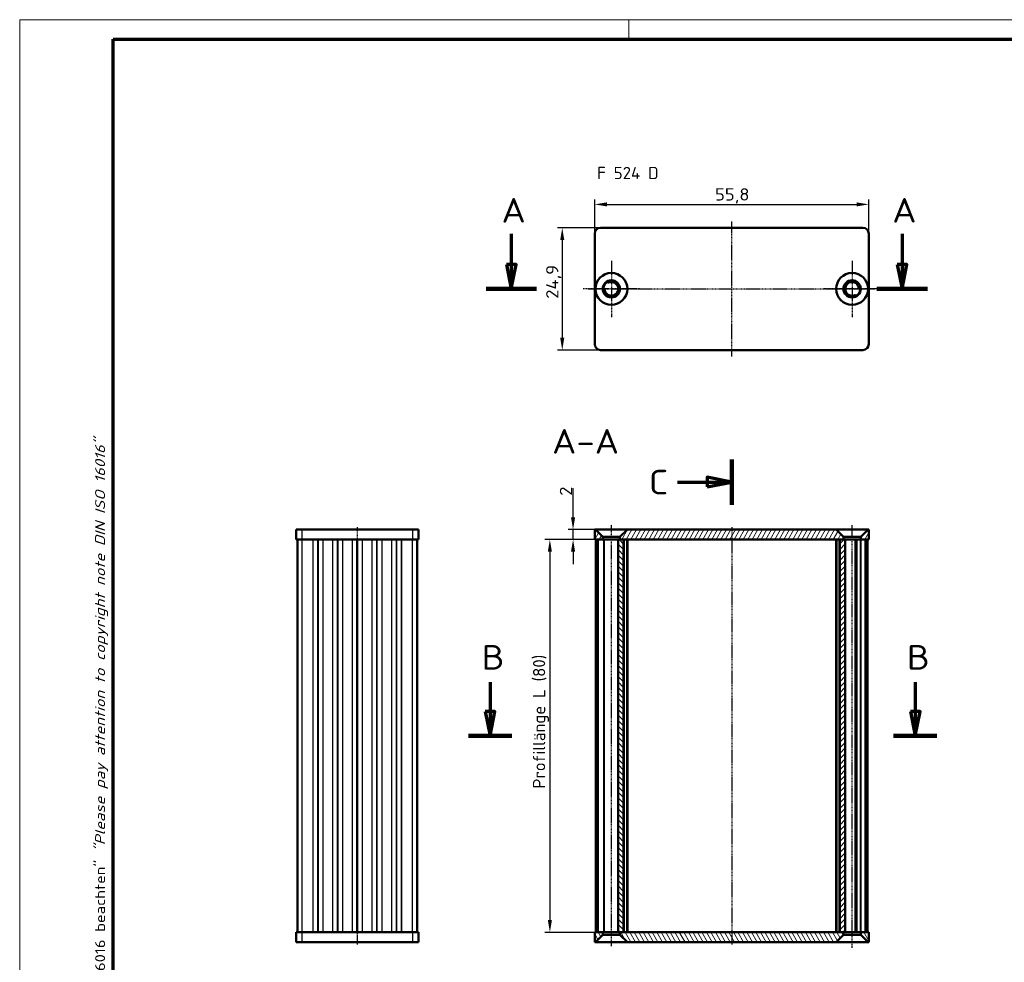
# Model space of a CAD drawing. Header units: millimetres. Extents: x 1 to 419, y 1 to 296.
# Tile 2 of 3: x 1 to 201, y 104 to 296. Entities that reach past the tile are written whole.
import ezdxf

# ---------------------------------------------------------------- set-up
doc = ezdxf.new("R2010")
doc.units = ezdxf.units.MM
doc.linetypes.add('CHAIN', pattern=[0.3543, 0.2362, -0.0295, 0.0591, -0.0295])
doc.linetypes.add('DASH_DOT', pattern=[0.37, 0.24, -0.06, 0.01, -0.06])
doc.layers.get('0').update_dxf_attribs({"lineweight": 25})
for name, color, linetype, lineweight in [('Bemaßung (ISO)', 1, 'Continuous', 25), ('Mittellinie (ISO)', 1, 'DASH_DOT', 25), ('Mittelpunktmarkierung (ISO)', 1, 'DASH_DOT', 25), ('Rahmen (ISO)', 7, 'Continuous', 70), ('Schnittlinie (ISO)', 3, 'CHAIN', 70), ('Schraffur (ISO)', 1, 'Continuous', 18), ('Sichtbar (ISO)', 7, 'Continuous', 50), ('Sichtbar schmal (ISO)', 1, 'Continuous', 25), ('Symbol (ISO)', 1, 'Continuous', 25)]:
    doc.layers.add(name, color=color, linetype=linetype, lineweight=lineweight)
doc.styles.add('2_5', font='isocpeur.ttf', dxfattribs={"width": 1.1})
doc.styles.add('5', font='isocpeur.ttf', dxfattribs={"width": 1.1})
doc.styles.add('Notiztext (DIN)', font='isocpeur.ttf', dxfattribs={"width": 1.1})
doc.dimstyles.new('Standard (DIN)', dxfattribs={"dimtxt": 2.5, "dimasz": 2.5, "dimexe": 1, "dimexo": 0, "dimgap": 0.2, "dimtad": 1, "dimdec": 6, "dimrnd": 1e-08, "dimtxsty": '2_5', "dimcen": 0.09, "dimdle": 7, "dimclrd": 256, "dimclre": 256, "dimclrt": 5, "dimadec": 6, "dimazin": 2, "dimtfac": 0.72, "dimtmove": 0, "dimatfit": 3, "dimfxl": 1, "dimtolj": 1, "dimlwd": -1, "dimlwe": -1, "dimarcsym": 0})

# ---------------------------------------------------------------- blocks, each defined once
blk = doc.blocks.new('Ränder Bopla-A3-Rahmen')
at = {"color": 1, "linetype": 'Continuous', "lineweight": 18}
for p, q in [((1, 296), (419, 296)), ((1, 1), (1, 296)), ((125, 296), (125, 292))]:
    blk.add_line(p, q, dxfattribs=at)
at = {"color": 3, "linetype": 'Continuous', "lineweight": 70}
for p, q in [((20, 292), (415, 292)), ((20, 5), (20, 292))]:
    blk.add_line(p, q, dxfattribs=at)
at = {"layer": 'Rahmen (ISO)', "color": 1, "insert": (19, 55), "char_height": 2.03, "width": 168.977, "attachment_point": 7, "rotation": 90, "style": 'Notiztext (DIN)'}
blk.add_mtext('\\fISOCPEUR|b0|i0;\\W1.20;\\H2.0300;"Schutzvermerk nach DIN ISO 16016 beachten" \\fISOCPEUR|b0|i1;\\W1.20;\\H2.0300;"Please pay attention to copyright note DIN ISO 16016"', dxfattribs=at)
blk = doc.blocks.new('2DTransSchnitt0')
at = {"layer": 'Schnittlinie (ISO)', "linetype": 'Continuous'}
for p, q in [((101.08, 252.43), (101.08, 246.18)), ((180.62, 252.43), (180.62, 246.18)), ((100.08, 246.18), (101.08, 241.18)), ((102.08, 246.18), (100.08, 246.18)), ((101.08, 246.18), (101.08, 241.18)), ((101.08, 241.18), (102.08, 246.18)), ((179.62, 246.18), (180.62, 241.18)), ((181.62, 246.18), (179.62, 246.18)), ((180.62, 246.18), (180.62, 241.18)), ((180.62, 241.18), (181.62, 246.18))]:
    blk.add_line(p, q, dxfattribs=at)
at = {"layer": 'Schnittlinie (ISO)', "linetype": 'Continuous', "lineweight": 140}
for p, q in [((95.93, 241.18), (106.23, 241.18)), ((175.46, 241.18), (185.77, 241.18))]:
    blk.add_line(p, q, dxfattribs=at)
at = {"layer": 'Schnittlinie (ISO)', "linetype": 'Continuous', "flags": 128}
for points in [[(100.08, 246.18), (101.08, 241.18), (102.08, 246.18), (100.08, 246.18)], [(179.62, 246.18), (180.62, 241.18), (181.62, 246.18), (179.62, 246.18)]]:
    blk.add_lwpolyline(points, dxfattribs=at)
at = {"layer": 'Schnittlinie (ISO)'}
for points in [[(100.08, 246.18), (101.08, 241.18), (102.08, 246.18), (100.08, 246.18)], [(179.62, 246.18), (180.62, 241.18), (181.62, 246.18), (179.62, 246.18)]]:
    blk.add_solid(points, dxfattribs=at)
at = {"layer": 'Schnittlinie (ISO)', "char_height": 5, "attachment_point": 7, "style": '5'}
for insert in [(99.08, 254.68), (178.62, 254.68)]:
    blk.add_mtext('A', dxfattribs=dict(at, insert=insert))
blk = doc.blocks.new('2DTransSchnitt1')
at = {"layer": 'Schnittlinie (ISO)', "linetype": 'Continuous'}
for p, q in [((96.75, 161.11), (96.75, 155.17)), ((183.32, 161.11), (183.32, 155.17)), ((95.75, 155.17), (96.75, 150.17)), ((97.75, 155.17), (95.75, 155.17)), ((96.75, 155.17), (96.75, 150.17)), ((96.75, 150.17), (97.75, 155.17)), ((182.32, 155.17), (183.32, 150.17)), ((184.32, 155.17), (182.32, 155.17)), ((183.32, 155.17), (183.32, 150.17)), ((183.32, 150.17), (184.32, 155.17))]:
    blk.add_line(p, q, dxfattribs=at)
at = {"layer": 'Schnittlinie (ISO)', "linetype": 'Continuous', "lineweight": 140}
for p, q in [((92.34, 150.17), (101.17, 150.17)), ((178.9, 150.17), (187.73, 150.17))]:
    blk.add_line(p, q, dxfattribs=at)
at = {"layer": 'Schnittlinie (ISO)', "linetype": 'Continuous', "flags": 128}
for points in [[(95.75, 155.17), (96.75, 150.17), (97.75, 155.17), (95.75, 155.17)], [(182.32, 155.17), (183.32, 150.17), (184.32, 155.17), (182.32, 155.17)]]:
    blk.add_lwpolyline(points, dxfattribs=at)
at = {"layer": 'Schnittlinie (ISO)'}
for points in [[(95.75, 155.17), (96.75, 150.17), (97.75, 155.17), (95.75, 155.17)], [(182.32, 155.17), (183.32, 150.17), (184.32, 155.17), (182.32, 155.17)]]:
    blk.add_solid(points, dxfattribs=at)
at = {"layer": 'Schnittlinie (ISO)', "char_height": 5, "attachment_point": 7, "style": '5'}
for insert in [(95.03, 163.67), (181.6, 163.67)]:
    blk.add_mtext('B', dxfattribs=dict(at, insert=insert))
blk = doc.blocks.new('2DTransSchnitt2')
at = {"layer": 'Schnittlinie (ISO)', "linetype": 'Continuous', "lineweight": 140}
for p, q in [((145.95, 206.48), (145.95, 197.22)), ((145.95, 102.45), (145.95, 93.19))]:
    blk.add_line(p, q, dxfattribs=at)
at = {"layer": 'Schnittlinie (ISO)', "linetype": 'Continuous'}
for p, q in [((145.95, 201.85), (140.95, 202.85)), ((140.95, 202.85), (140.95, 200.85)), ((134.93, 201.85), (140.95, 201.85)), ((140.95, 201.85), (145.95, 201.85)), ((140.95, 200.85), (145.95, 201.85)), ((145.95, 97.82), (140.95, 98.82)), ((140.95, 98.82), (140.95, 96.82)), ((134.93, 97.82), (140.95, 97.82)), ((140.95, 97.82), (145.95, 97.82)), ((140.95, 96.82), (145.95, 97.82))]:
    blk.add_line(p, q, dxfattribs=at)
at = {"layer": 'Schnittlinie (ISO)', "linetype": 'Continuous', "flags": 128}
for points in [[(140.95, 200.85), (145.95, 201.85), (140.95, 202.85), (140.95, 200.85)], [(140.95, 96.82), (145.95, 97.82), (140.95, 98.82), (140.95, 96.82)]]:
    blk.add_lwpolyline(points, dxfattribs=at)
at = {"layer": 'Schnittlinie (ISO)'}
for points in [[(140.95, 200.85), (145.95, 201.85), (140.95, 202.85), (140.95, 200.85)], [(140.95, 96.82), (145.95, 97.82), (140.95, 98.82), (140.95, 96.82)]]:
    blk.add_solid(points, dxfattribs=at)
at = {"layer": 'Schnittlinie (ISO)', "char_height": 5, "attachment_point": 7, "style": '5'}
for insert in [(129.08, 199.35), (129.08, 95.32)]:
    blk.add_mtext('C', dxfattribs=dict(at, insert=insert))
blk = doc.blocks.new('*D8')
at = {"layer": 'Bemaßung (ISO)'}
for p, q in [((118.05, 190.17), (107.93, 190.17)), ((108.93, 187.67), (108.93, 112.67)), ((120.06, 110.17), (107.93, 110.17))]:
    blk.add_line(p, q, dxfattribs=at)
for points in [[(108.51, 187.67), (109.34, 187.67), (108.93, 190.17)], [(108.51, 112.67), (109.34, 112.67), (108.93, 110.17)]]:
    blk.add_solid(points, dxfattribs=at)
at = {"layer": 'Defpoints', "color": 0}
for p in [(118.05, 190.17), (108.93, 110.17), (120.06, 110.17)]:
    blk.add_point(p, dxfattribs=at)
at = {"layer": 'Bemaßung (ISO)', "color": 5, "insert": (108.73, 139.44), "char_height": 2.5, "attachment_point": 7, "rotation": 90, "style": '2_5'}
blk.add_mtext('\\A1;\\fISOCPEUR|b0|i0;\\H2.4873;Profillänge L (80)', dxfattribs=at)
blk = doc.blocks.new('*D9')
at = {"layer": 'Bemaßung (ISO)'}
for p, q in [((113.65, 194.67), (113.65, 200.64)), ((118.2, 192.17), (112.65, 192.17)), ((113.65, 190.17), (113.65, 192.17)), ((120.06, 190.17), (112.65, 190.17)), ((113.65, 187.67), (113.65, 185.17))]:
    blk.add_line(p, q, dxfattribs=at)
for points in [[(113.23, 194.67), (114.07, 194.67), (113.65, 192.17)], [(113.23, 187.67), (114.07, 187.67), (113.65, 190.17)]]:
    blk.add_solid(points, dxfattribs=at)
at = {"layer": 'Defpoints', "color": 0}
for p in [(118.2, 192.17), (113.65, 190.17), (120.06, 190.17)]:
    blk.add_point(p, dxfattribs=at)
at = {"layer": 'Bemaßung (ISO)', "color": 5, "insert": (113.45, 199.06), "char_height": 2.5, "attachment_point": 7, "rotation": 90, "style": '2_5'}
blk.add_mtext('\\A1;2', dxfattribs=at)
blk = doc.blocks.new('*D10')
at = {"layer": 'Bemaßung (ISO)'}
for p, q in [((118.05, 252.43), (118.05, 259.39)), ((173.85, 252.43), (173.85, 259.39)), ((120.55, 258.39), (171.35, 258.39))]:
    blk.add_line(p, q, dxfattribs=at)
for points in [[(120.55, 258.81), (120.55, 257.98), (118.05, 258.39)], [(171.35, 258.81), (171.35, 257.98), (173.85, 258.39)]]:
    blk.add_solid(points, dxfattribs=at)
at = {"layer": 'Defpoints', "color": 0}
for p in [(173.85, 258.39), (118.05, 252.43), (173.85, 252.43)]:
    blk.add_point(p, dxfattribs=at)
at = {"layer": 'Bemaßung (ISO)', "color": 5, "insert": (142.55, 258.59), "char_height": 2.5, "attachment_point": 7, "style": '2_5'}
blk.add_mtext('\\A1;55,8', dxfattribs=at)
blk = doc.blocks.new('*D11')
at = {"layer": 'Bemaßung (ISO)'}
for p, q in [((119.25, 253.63), (110.45, 253.63)), ((111.45, 251.13), (111.45, 231.23)), ((119.25, 228.73), (110.45, 228.73))]:
    blk.add_line(p, q, dxfattribs=at)
for points in [[(111.03, 251.13), (111.86, 251.13), (111.45, 253.63)], [(111.03, 231.23), (111.86, 231.23), (111.45, 228.73)]]:
    blk.add_solid(points, dxfattribs=at)
at = {"layer": 'Defpoints', "color": 0}
for p in [(119.25, 253.63), (111.45, 228.73), (119.25, 228.73)]:
    blk.add_point(p, dxfattribs=at)
at = {"layer": 'Bemaßung (ISO)', "color": 5, "insert": (111.25, 239.17), "char_height": 2.5, "attachment_point": 7, "rotation": 90, "style": '2_5'}
blk.add_mtext('\\A1;24,9', dxfattribs=at)

msp = doc.modelspace()

# ---------------------------------------------------------------- hatches: boundary and pattern name
at = {"layer": 'Schraffur (ISO)'}
h = msp.add_hatch(dxfattribs=at)
h.set_pattern_fill('ANSI31', color=256, scale=6.35, angle=14.999977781, style=0)
h.set_pattern_definition([(59.99998, (0, 0), (-0.6874075, 0.3968753), [])])
h.paths.add_polyline_path([(124.697321, 192.1747177), (123.197321, 190.6747177), (123.197321, 190.1747177), (123.947321, 190.1747177), (167.947321, 190.1747177), (168.697321, 190.1747177), (168.697321, 190.6747177), (167.197321, 192.1747177)])
h.paths.add_polyline_path([(119.697321, 190.6747177), (118.197321, 192.1747177), (118.047321, 192.1747177), (118.047321, 190.1747177), (119.697321, 190.1747177)])
h.paths.add_polyline_path([(173.847321, 190.1747177), (173.847321, 192.1747177), (173.697321, 192.1747177), (172.197321, 190.6747177), (172.197321, 190.1747177)])
h = msp.add_hatch(dxfattribs=at)
h.set_pattern_fill('ANSI31', color=256, scale=6.35, angle=90.000210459, style=0)
h.set_pattern_definition([(135.0002, (0, 0), (-0.561264, -0.561268), [])])
h.paths.add_polyline_path([(123.947321, 190.1747177), (123.197321, 190.1747177), (122.847321, 190.1747177), (122.847321, 110.1747177), (123.197321, 110.1747177), (123.947321, 110.1747177)])
h = msp.add_hatch(dxfattribs=at)
h.set_pattern_fill('ANSI31', color=256, scale=6.35, style=0)
h.set_pattern_definition([(45, (0, 0), (-0.561266, 0.561266), [])])
h.paths.add_polyline_path([(169.047321, 190.1747177), (168.697321, 190.1747177), (167.947321, 190.1747177), (167.947321, 110.1747177), (168.697321, 110.1747177), (169.047321, 110.1747177)])
h = msp.add_hatch(dxfattribs=at)
h.set_pattern_fill('ANSI31', color=256, scale=6.35, angle=75.000175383, style=0)
h.set_pattern_definition([(120.00018, (0, 0), (-0.6874064, -0.396877), [])])
h.paths.add_polyline_path([(167.197321, 108.1747177), (168.697321, 109.6747177), (168.697321, 110.1747177), (167.947321, 110.1747177), (123.947321, 110.1747177), (123.197321, 110.1747177), (123.197321, 109.6747177), (124.697321, 108.1747177)])
h.paths.add_polyline_path([(172.197321, 109.6747177), (173.697321, 108.1747177), (173.847321, 108.1747177), (173.847321, 110.1747177), (172.197321, 110.1747177)])
h.paths.add_polyline_path([(118.047321, 110.1747177), (118.047321, 108.1747177), (118.197321, 108.1747177), (119.697321, 109.6747177), (119.697321, 110.1747177)])

# ---------------------------------------------------------------- linework, layer by layer
at = {"layer": 'Mittellinie (ISO)', "linetype": 'CHAIN'}
for p, q in [((145.947321, 227.4332045), (145.947321, 254.9332045)), ((116.747321, 241.1832045), (175.147321, 241.1832045)), ((69.7242764, 192.6747177), (69.7242764, 107.6747177)), ((121.447321, 107.3690214), (121.447321, 193.1747177)), ((145.947321, 192.6747177), (145.947321, 107.6747177)), ((170.447321, 107.0198124), (170.447321, 193.1747177))]:
    msp.add_line(p, q, dxfattribs=at)
at = {"layer": 'Mittelpunktmarkierung (ISO)', "linetype": 'CHAIN'}
for p, q in [((121.447321, 246.9332045), (121.447321, 235.4332045)), ((170.447321, 246.9332045), (170.447321, 235.4332045)), ((127.197321, 241.1832045), (115.697321, 241.1832045)), ((176.197321, 241.1832045), (164.697321, 241.1832045))]:
    msp.add_line(p, q, dxfattribs=at)
at = {"layer": 'Sichtbar (ISO)'}
for p, q in [((119.247321, 253.6332045), (172.647321, 253.6332045)), ((118.047321, 229.9332045), (118.047321, 252.4332045)), ((173.847321, 252.4332045), (173.847321, 229.9332045)), ((120.6535956, 242.5579772), (120.572321, 242.6987489)), ((119.697321, 241.1832045), (119.8598702, 241.1832045)), ((172.197321, 241.1832045), (172.0347717, 241.1832045)), ((171.2410464, 239.8084318), (171.322321, 239.66766)), ((172.647321, 228.7332045), (119.247321, 228.7332045)), ((57.2742764, 192.1747177), (58.4742764, 192.1747177)), ((57.2742764, 192.1747177), (57.2742764, 190.1747177)), ((80.9742764, 192.1747177), (58.4742764, 192.1747177)), ((80.9742764, 192.1747177), (82.1742764, 192.1747177)), ((82.1742764, 190.1747177), (82.1742764, 192.1747177)), ((118.197321, 192.1747177), (118.047321, 192.1747177)), ((118.047321, 192.1747177), (118.047321, 190.1747177)), ((119.697321, 190.6747177), (118.197321, 192.1747177)), ((118.197321, 192.1747177), (124.697321, 192.1747177)), ((119.697321, 190.1747177), (119.697321, 190.6747177)), ((123.197321, 190.6747177), (119.697321, 190.6747177)), ((124.697321, 192.1747177), (123.197321, 190.6747177)), ((123.197321, 190.6747177), (123.197321, 190.1747177)), ((167.197321, 192.1747177), (124.697321, 192.1747177)), ((168.697321, 190.6747177), (167.197321, 192.1747177)), ((167.197321, 192.1747177), (173.697321, 192.1747177)), ((168.697321, 190.1747177), (168.697321, 190.6747177)), ((172.197321, 190.6747177), (168.697321, 190.6747177)), ((173.697321, 192.1747177), (172.197321, 190.6747177)), ((172.197321, 190.6747177), (172.197321, 190.1747177)), ((173.847321, 192.1747177), (173.697321, 192.1747177)), ((173.847321, 190.1747177), (173.847321, 192.1747177)), ((58.4742764, 190.1747177), (57.2742764, 190.1747177)), ((57.5242764, 190.1747177), (57.5242764, 110.1747177)), ((58.4742764, 190.1747177), (80.9742764, 190.1747177)), ((69.7242764, 110.1747177), (69.7242764, 190.1747177)), ((69.7242764, 190.1747177), (69.7242764, 110.1747177)), ((82.1742764, 190.1747177), (80.9742764, 190.1747177)), ((81.9242764, 110.1747177), (81.9242764, 190.1747177)), ((118.047321, 190.1747177), (119.697321, 190.1747177)), ((118.297321, 190.1747177), (118.297321, 110.1747177)), ((119.8598702, 190.1747177), (118.8362489, 190.1747177)), ((119.8598702, 190.1747177), (120.0583015, 190.1747177)), ((122.847321, 190.1747177), (120.0583015, 190.1747177)), ((123.947321, 190.1747177), (122.847321, 190.1747177)), ((122.847321, 190.1747177), (122.847321, 110.1747177)), ((123.197321, 190.1747177), (168.697321, 190.1747177)), ((123.947321, 110.1747177), (123.947321, 190.1747177)), ((124.697321, 110.1747177), (124.697321, 190.1747177)), ((167.197321, 190.1747177), (167.197321, 110.1747177)), ((169.047321, 190.1747177), (167.947321, 190.1747177)), ((167.947321, 190.1747177), (167.947321, 110.1747177)), ((169.047321, 110.1747177), (169.047321, 190.1747177)), ((170.9902762, 190.1747177), (169.047321, 190.1747177)), ((170.9902762, 190.1747177), (171.2410464, 190.1747177)), ((171.322321, 190.1747177), (171.2410464, 190.1747177)), ((171.3401047, 190.1747177), (171.322321, 190.1747177)), ((171.3401047, 190.1747177), (171.421966, 190.1747177)), ((171.3401047, 110.1747177), (171.3401047, 190.1747177)), ((172.0876505, 190.1747177), (171.421966, 190.1747177)), ((172.0876505, 190.1747177), (172.1971945, 190.1747177)), ((172.197321, 190.1747177), (172.1971945, 190.1747177)), ((172.197321, 190.1747177), (173.847321, 190.1747177)), ((173.058393, 190.1747177), (172.2864784, 190.1747177)), ((173.597321, 110.1747177), (173.597321, 190.1747177)), ((57.2742764, 110.1747177), (58.4742764, 110.1747177)), ((57.2742764, 110.1747177), (57.2742764, 108.1747177)), ((80.9742764, 110.1747177), (58.4742764, 110.1747177)), ((80.9742764, 110.1747177), (82.1742764, 110.1747177)), ((82.1742764, 108.1747177), (82.1742764, 110.1747177)), ((118.047321, 110.1747177), (118.047321, 108.1747177)), ((119.697321, 110.1747177), (118.047321, 110.1747177)), ((118.197321, 108.1747177), (119.697321, 109.6747177)), ((118.8362489, 110.1747177), (119.8598702, 110.1747177)), ((119.697321, 109.6747177), (119.697321, 110.1747177)), ((119.697321, 109.6747177), (123.197321, 109.6747177)), ((120.0583015, 110.1747177), (119.8598702, 110.1747177)), ((120.0583015, 110.1747177), (122.847321, 110.1747177)), ((122.847321, 110.1747177), (123.947321, 110.1747177)), ((168.697321, 110.1747177), (123.197321, 110.1747177)), ((123.197321, 110.1747177), (123.197321, 109.6747177)), ((123.197321, 109.6747177), (124.697321, 108.1747177)), ((167.197321, 108.1747177), (168.697321, 109.6747177)), ((167.947321, 110.1747177), (169.047321, 110.1747177)), ((168.697321, 109.6747177), (168.697321, 110.1747177)), ((168.697321, 109.6747177), (172.197321, 109.6747177)), ((169.047321, 110.1747177), (170.9902762, 110.1747177)), ((171.2410464, 110.1747177), (170.9902762, 110.1747177)), ((171.2410464, 110.1747177), (171.322321, 110.1747177)), ((171.322321, 110.1747177), (171.3401047, 110.1747177)), ((171.421966, 110.1747177), (171.3401047, 110.1747177)), ((171.421966, 110.1747177), (172.0876505, 110.1747177)), ((172.1971945, 110.1747177), (172.0876505, 110.1747177)), ((172.1971945, 110.1747177), (172.197321, 110.1747177)), ((173.847321, 110.1747177), (172.197321, 110.1747177)), ((172.197321, 110.1747177), (172.197321, 109.6747177)), ((172.197321, 109.6747177), (173.697321, 108.1747177)), ((172.2864784, 110.1747177), (173.058393, 110.1747177)), ((173.847321, 108.1747177), (173.847321, 110.1747177)), ((58.4742764, 108.1747177), (57.2742764, 108.1747177)), ((58.4742764, 108.1747177), (80.9742764, 108.1747177)), ((82.1742764, 108.1747177), (80.9742764, 108.1747177)), ((118.047321, 108.1747177), (118.197321, 108.1747177)), ((124.697321, 108.1747177), (118.197321, 108.1747177)), ((124.697321, 108.1747177), (167.197321, 108.1747177)), ((173.697321, 108.1747177), (167.197321, 108.1747177)), ((173.697321, 108.1747177), (173.847321, 108.1747177))]:
    msp.add_line(p, q, dxfattribs=at)
for centre, radius in [((121.447321, 241.1832045), 3.25), ((121.447321, 241.1832045), 1.75), ((170.447321, 241.1832045), 3.25), ((170.447321, 241.1832045), 1.75)]:
    msp.add_circle(centre, radius, dxfattribs=at)
for centre, radius, start, end in [((119.247321, 252.4332045), 1.2, 90, 180), ((172.647321, 252.4332045), 1.2, 0, 90), ((121.447321, 241.1832045), 1.4, 187.180755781, 112.819244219), ((120.3545372, 242.6759615), 0.2, 306.206267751, 3.485824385), ((120.8268006, 242.6579772), 0.2, 210, 292.819244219), ((170.447321, 241.1832045), 1.4, 7.180755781, 292.819244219), ((119.6081635, 241.3832045), 0.2, 296.514175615, 353.793732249), ((121.447321, 241.1832045), 1.65, 126.206267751, 173.793732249), ((119.8598702, 240.9832045), 0.2, 7.180755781, 90), ((170.447321, 241.1832045), 1.65, 306.206267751, 353.793732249), ((172.0347717, 241.3832045), 0.2, 187.180755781, 270), ((172.2864784, 240.9832045), 0.2, 116.514175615, 173.793732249), ((171.0678413, 239.7084318), 0.2, 30, 112.819244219), ((171.5401047, 239.6904474), 0.2, 126.206267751, 183.485824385), ((119.247321, 229.9332045), 1.2, 180, 270), ((172.647321, 229.9332045), 1.2, 270, 0)]:
    msp.add_arc(centre, radius, start, end, dxfattribs=at)
at = {"layer": 'Sichtbar schmal (ISO)'}
for p, q in [((58.4742764, 190.1747177), (58.4742764, 192.1747177)), ((80.9742764, 192.1747177), (80.9742764, 190.1747177)), ((58.5242764, 110.1747177), (58.5242764, 190.1747177)), ((60.6854003, 190.1747177), (60.6854003, 110.1747177)), ((60.7603216, 110.1747177), (60.7603216, 190.1747177)), ((61.649355, 190.1747177), (61.649355, 110.1747177)), ((61.7991977, 110.1747177), (61.7991977, 190.1747177)), ((62.6882311, 190.1747177), (62.6882311, 110.1747177)), ((62.7631524, 110.1747177), (62.7631524, 190.1747177)), ((64.6854003, 190.1747177), (64.6854003, 110.1747177)), ((64.7603216, 110.1747177), (64.7603216, 190.1747177)), ((65.649355, 190.1747177), (65.649355, 110.1747177)), ((65.7991977, 110.1747177), (65.7991977, 190.1747177)), ((66.6882311, 190.1747177), (66.6882311, 110.1747177)), ((66.7631524, 110.1747177), (66.7631524, 190.1747177)), ((68.6854003, 190.1747177), (68.6854003, 110.1747177)), ((68.7603216, 110.1747177), (68.7603216, 190.1747177)), ((69.5991977, 190.1747177), (69.5991977, 110.1747177)), ((69.849355, 110.1747177), (69.849355, 190.1747177)), ((70.6882311, 190.1747177), (70.6882311, 110.1747177)), ((70.7631524, 110.1747177), (70.7631524, 190.1747177)), ((72.6854003, 190.1747177), (72.6854003, 110.1747177)), ((72.7603216, 110.1747177), (72.7603216, 190.1747177)), ((73.649355, 190.1747177), (73.649355, 110.1747177)), ((73.7991977, 110.1747177), (73.7991977, 190.1747177)), ((74.6882311, 190.1747177), (74.6882311, 110.1747177)), ((74.7631524, 110.1747177), (74.7631524, 190.1747177)), ((76.6854003, 190.1747177), (76.6854003, 110.1747177)), ((76.7603216, 110.1747177), (76.7603216, 190.1747177)), ((77.649355, 190.1747177), (77.649355, 110.1747177)), ((77.7991977, 110.1747177), (77.7991977, 190.1747177)), ((78.6882311, 190.1747177), (78.6882311, 110.1747177)), ((78.7631524, 110.1747177), (78.7631524, 190.1747177)), ((80.9242764, 190.1747177), (80.9242764, 110.1747177)), ((118.3118842, 110.1747177), (118.3118842, 190.1747177)), ((118.6508121, 190.1747177), (118.6508121, 110.1747177)), ((118.8362489, 110.1747177), (118.8362489, 190.1747177)), ((119.8598702, 190.1747177), (119.8598702, 110.1747177)), ((120.0583015, 110.1747177), (120.0583015, 190.1747177)), ((124.147321, 110.1747177), (124.147321, 190.1747177)), ((124.497321, 190.1747177), (124.497321, 110.1747177)), ((167.397321, 110.1747177), (167.397321, 190.1747177)), ((167.747321, 190.1747177), (167.747321, 110.1747177)), ((170.9902762, 190.1747177), (170.9902762, 110.1747177)), ((171.2410464, 110.1747177), (171.2410464, 190.1747177)), ((171.421966, 110.1747177), (171.421966, 190.1747177)), ((172.0876505, 190.1747177), (172.0876505, 110.1747177)), ((172.2864784, 110.1747177), (172.2864784, 190.1747177)), ((173.058393, 190.1747177), (173.058393, 110.1747177)), ((173.2438298, 110.1747177), (173.2438298, 190.1747177)), ((173.5827577, 190.1747177), (173.5827577, 110.1747177)), ((58.4742764, 108.1747177), (58.4742764, 110.1747177)), ((80.9742764, 110.1747177), (80.9742764, 108.1747177))]:
    msp.add_line(p, q, dxfattribs=at)

# ---------------------------------------------------------------- block references
msp.add_blockref('Ränder Bopla-A3-Rahmen', (0, 0))
at = {"layer": 'Schnittlinie (ISO)'}
for name in ['2DTransSchnitt0', '2DTransSchnitt2', '2DTransSchnitt1']:
    msp.add_blockref(name, (0, 0), dxfattribs=at)

# ---------------------------------------------------------------- texts
at = {"layer": 'Symbol (ISO)', "color": 5, "insert": (118.538919, 266.0319199), "char_height": 2.5, "width": 13.453154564, "attachment_point": 1, "style": 'Notiztext (DIN)'}
msp.add_mtext('{\\fISOCPEUR|b0|i0;F 524 D}', dxfattribs=at)
at = {"layer": 'Symbol (ISO)', "color": 3, "insert": (109.3724294, 207.6359228), "char_height": 5, "attachment_point": 7, "style": '5'}
msp.add_mtext('A-A', dxfattribs=at)

# ---------------------------------------------------------------- dimensions: what is measured, and where the dimension line sits
at = {"layer": 'Bemaßung (ISO)'}
dim = msp.add_linear_dim(base=(173.847321, 258.3918527), p1=(118.047321, 252.4332045), p2=(173.847321, 252.4332045), dimstyle='Standard (DIN)', override={"dimgap": 0.2, "dimdec": 6, "dimtol": 0, "dimlim": 0, "dimtp": 0, "dimtm": 0, "dimtdec": 2, "dimtofl": 0, "dimatfit": 1}, dxfattribs=at)
dim.commit()
dim.dimension.update_dxf_attribs({"geometry": '*D10', "text_midpoint": (145.6395226, 258.3918527), "dimtype": 160})
for base, p1, p2, angle, override, picture, middle in [((111.4458345, 228.7332045), (119.247321, 253.6332045), (119.247321, 228.7332045), 270, {"dimgap": 0.2, "dimdec": 6, "dimtol": 0, "dimlim": 0, "dimtp": 0, "dimtm": 0, "dimtdec": 2, "dimtofl": 0, "dimatfit": 1}, '*D11', (111.4458345, 242.4042005)), ((113.6486705, 190.1747177), (118.197321, 192.1747177), (120.0583015, 190.1747177), 90, {"dimgap": 0.2, "dimdec": 6, "dimtol": 0, "dimlim": 0, "dimtp": 0, "dimtm": 0, "dimtdec": 2, "dimtofl": 1, "dimatfit": 1}, '*D9', (113.6486705, 199.751723))]:
    dim = msp.add_linear_dim(base=base, p1=p1, p2=p2, angle=angle, dimstyle='Standard (DIN)', override=override, dxfattribs=at)
    dim.commit()
    dim.dimension.update_dxf_attribs({"geometry": picture, "text_midpoint": middle, "dimtype": 160})
dim = msp.add_linear_dim(base=(108.9281203, 110.1747177), p1=(118.047321, 190.1747177), p2=(120.0583015, 110.1747177), angle=270, text='\\fISOCPEUR|b0|i0;\\H2.4873;Profillänge L (<>)', dimstyle='Standard (DIN)', override={"dimgap": 0.2, "dimdec": 6, "dimtol": 0, "dimlim": 0, "dimtp": 0, "dimtm": 0, "dimtdec": 2, "dimtofl": 0, "dimatfit": 1}, dxfattribs=at)
dim.commit()
dim.dimension.update_dxf_attribs({"geometry": '*D8', "text_midpoint": (108.9281203, 153.8008552), "dimtype": 160})

doc.saveas('drawing.dxf')
